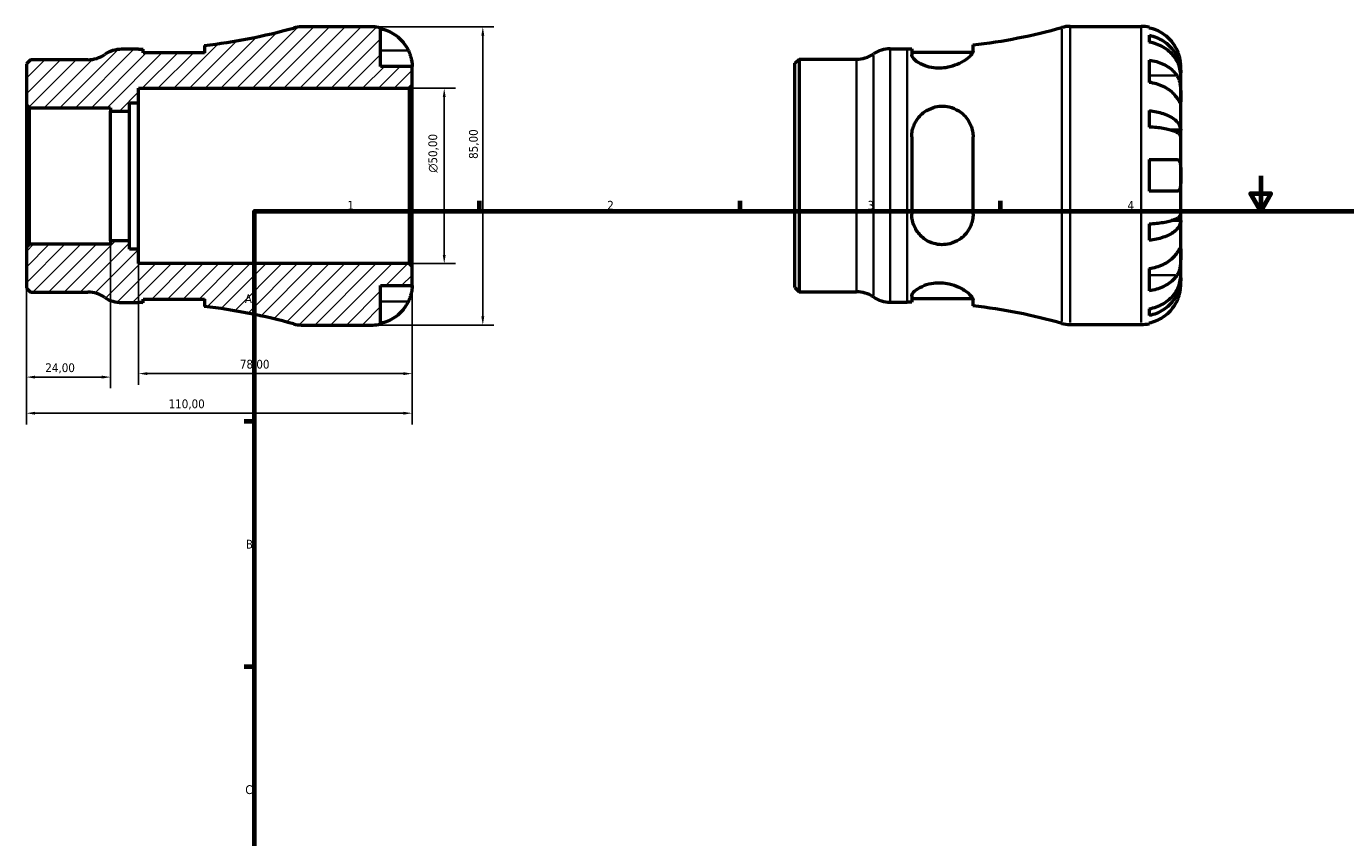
# Model space of a CAD drawing. Header units: millimetres. Extents: x -55 to 665, y 0 to 475.
# Tile 2 of 3: x -55 to 321, y 231 to 463. Entities that reach past the tile are written whole.
import ezdxf

# ---------------------------------------------------------------- set-up
doc = ezdxf.new("R2010")
doc.units = ezdxf.units.MM
for name, color, linetype, lineweight in [('Border (ISO)', 7, 'Continuous', 70), ('Dimension (ISO)', 7, 'Continuous', 25), ('Hatch (ISO)', 7, 'Continuous', 18), ('Visible (ISO)', 7, 'Continuous', 50), ('Visible Narrow (ISO)', 7, 'Continuous', 35)]:
    doc.layers.add(name, color=color, linetype=linetype, lineweight=lineweight)
doc.styles.add('Note Text (ISO)', font='tahoma.ttf')
doc.dimstyles.new('Default (ISO)', dxfattribs={"dimtxt": 2.5, "dimasz": 2.5, "dimexe": 3.175, "dimexo": 0, "dimgap": 0.762, "dimtad": 1, "dimrnd": 1e-08, "dimzin": 0, "dimtxsty": 'Note Text (ISO)', "dimcen": 0.09, "dimdle": 10, "dimclrd": 256, "dimclre": 256, "dimclrt": 256, "dimazin": 0, "dimtfac": 1.40208, "dimtmove": 0, "dimatfit": 3, "dimfxl": 1, "dimtolj": 1, "dimtzin": 0, "dimlwd": -1, "dimlwe": -1, "dimarcsym": 0})

# ---------------------------------------------------------------- blocks, each defined once
blk = doc.blocks.new('Borders Default Border')
at = {"layer": 'Border (ISO)'}
for p, q in [((74.25, 410), (74.25, 412.9)), ((148.5, 410), (148.5, 412.9)), ((222.75, 410), (222.75, 412.9)), ((10, 350), (7.1, 350)), ((10, 280), (7.1, 280))]:
    blk.add_line(p, q, dxfattribs=at)
at = {"layer": 'Border (ISO)', "flags": 128}
for points in [[(297, 420), (297, 410), (294.11, 415), (299.89, 415), (297, 410)], [(10, 10), (10, 410), (584, 410), (584, 10), (10, 10)]]:
    blk.add_lwpolyline(points, dxfattribs=at)
at = {"layer": 'Border (ISO)', "color": 232, "true_color": 0xca0064, "char_height": 2.5, "attachment_point": 7, "style": 'Note Text (ISO)'}
for s, insert in [('1', (36.56, 410.4)), ('2', (110.62, 410.4)), ('3', (184.85, 410.35)), ('4', (259, 410.4)), ('A', (7.29, 383.75)), ('B', (7.59, 313.75)), ('C', (7.43, 243.71))]:
    blk.add_mtext(s, dxfattribs=dict(at, insert=insert))
blk = doc.blocks.new('*D7')
at = {"layer": 'Defpoints', "color": 0, "transparency": 16777216}
for p in [(-55, 399.67), (55, 394.15), (-55, 352.35)]:
    blk.add_point(p, dxfattribs=at)
at = {"layer": 'Dimension (ISO)', "transparency": 16777216}
for p, q in [((-55, 399.67), (-55, 349.17)), ((55, 394.15), (55, 349.17)), ((52.5, 352.35), (-52.5, 352.35))]:
    blk.add_line(p, q, dxfattribs=at)
for points in [[(-52.5, 352.76), (-52.5, 351.93), (-55, 352.35)], [(52.5, 352.76), (52.5, 351.93), (55, 352.35)]]:
    blk.add_solid(points, dxfattribs=at)
at = {"layer": 'Dimension (ISO)', "color": 232, "true_color": 0xca0064, "transparency": 16777216, "insert": (-14.46, 356.28), "char_height": 2.5, "attachment_point": 1, "style": 'Note Text (ISO)'}
blk.add_mtext('\\A1;110,00', dxfattribs=at)
blk = doc.blocks.new('*D8')
at = {"layer": 'Defpoints', "color": 0, "transparency": 16777216}
for p in [(43.75, 462.5), (75.15, 462.5), (43.75, 377.5)]:
    blk.add_point(p, dxfattribs=at)
at = {"layer": 'Dimension (ISO)', "transparency": 16777216}
for p, q in [((43.75, 462.5), (78.33, 462.5)), ((75.15, 380), (75.15, 460)), ((43.75, 377.5), (78.33, 377.5))]:
    blk.add_line(p, q, dxfattribs=at)
for points in [[(74.73, 460), (75.57, 460), (75.15, 462.5)], [(74.73, 380), (75.57, 380), (75.15, 377.5)]]:
    blk.add_solid(points, dxfattribs=at)
at = {"layer": 'Dimension (ISO)', "color": 232, "true_color": 0xca0064, "transparency": 16777216, "insert": (71.21, 424.86), "char_height": 2.5, "attachment_point": 1, "rotation": 90, "style": 'Note Text (ISO)'}
blk.add_mtext('\\A1;85,00', dxfattribs=at)
blk = doc.blocks.new('*D9')
at = {"layer": 'Defpoints', "color": 0, "transparency": 16777216}
for p in [(54.15, 445), (64.15, 445), (54.15, 395)]:
    blk.add_point(p, dxfattribs=at)
at = {"layer": 'Dimension (ISO)', "transparency": 16777216}
for p, q in [((54.15, 445), (67.32, 445)), ((64.15, 397.5), (64.15, 442.5)), ((54.15, 395), (67.32, 395))]:
    blk.add_line(p, q, dxfattribs=at)
for points in [[(63.73, 442.5), (64.57, 442.5), (64.15, 445)], [(63.73, 397.5), (64.57, 397.5), (64.15, 395)]]:
    blk.add_solid(points, dxfattribs=at)
at = {"layer": 'Dimension (ISO)', "color": 232, "true_color": 0xca0064, "transparency": 16777216, "insert": (59.63, 420.94), "char_height": 2.5, "attachment_point": 1, "rotation": 90, "style": 'Note Text (ISO)'}
blk.add_mtext('\\A1;\\fAIGDT|b0|i0;\\H2.5000;\\ln\\fTahoma|b0|i0;\\H2.5000;50,00', dxfattribs=at)
blk = doc.blocks.new('*D10')
at = {"layer": 'Defpoints', "color": 0, "transparency": 16777216}
for p in [(-23, 399.17), (55, 394.15), (-23, 363.64)]:
    blk.add_point(p, dxfattribs=at)
at = {"layer": 'Dimension (ISO)', "transparency": 16777216}
for p, q in [((-23, 399.17), (-23, 360.46)), ((55, 394.15), (55, 360.46)), ((52.5, 363.64), (-20.5, 363.64))]:
    blk.add_line(p, q, dxfattribs=at)
for points in [[(-20.5, 364.05), (-20.5, 363.22), (-23, 363.64)], [(52.5, 364.05), (52.5, 363.22), (55, 363.64)]]:
    blk.add_solid(points, dxfattribs=at)
at = {"layer": 'Dimension (ISO)', "color": 232, "true_color": 0xca0064, "transparency": 16777216, "insert": (5.88, 367.58), "char_height": 2.5, "attachment_point": 1, "style": 'Note Text (ISO)'}
blk.add_mtext('\\A1;78,00', dxfattribs=at)
blk = doc.blocks.new('*D11')
at = {"layer": 'Defpoints', "color": 0, "transparency": 16777216}
for p in [(-55, 399.67), (-31, 401.5), (-55, 362.64)]:
    blk.add_point(p, dxfattribs=at)
at = {"layer": 'Dimension (ISO)', "transparency": 16777216}
for p, q in [((-55, 399.67), (-55, 359.47)), ((-31, 401.5), (-31, 359.47)), ((-33.5, 362.64), (-52.5, 362.64))]:
    blk.add_line(p, q, dxfattribs=at)
for points in [[(-52.5, 363.06), (-52.5, 362.23), (-55, 362.64)], [(-33.5, 363.06), (-33.5, 362.23), (-31, 362.64)]]:
    blk.add_solid(points, dxfattribs=at)
at = {"layer": 'Dimension (ISO)', "color": 232, "true_color": 0xca0064, "transparency": 16777216, "insert": (-49.61, 366.58), "char_height": 2.5, "attachment_point": 1, "style": 'Note Text (ISO)'}
blk.add_mtext('\\A1;24,00', dxfattribs=at)

msp = doc.modelspace()

# ---------------------------------------------------------------- hatches: boundary and pattern name
at = {"layer": 'Hatch (ISO)'}
h = msp.add_hatch(dxfattribs=at)
h.set_pattern_fill('ANSI31', color=256, scale=25.4, style=0)
h.set_pattern_definition([(45, (0, 0), (-2.245064, 2.245064), [])])
edge = h.paths.add_edge_path()
edge.add_ellipse((23.421, 386), major_axis=(-2.291, -8.185), ratio=1, start_angle=0, end_angle=15.6386)
edge.add_line((23.421, 377.5), (43.749, 377.5))
edge.add_ellipse((43.749, 388.75), major_axis=(0, -11.25), ratio=1, start_angle=0, end_angle=11.53696)
edge.add_line((45.999, 377.727), (45.999, 388.75))
edge.add_line((45.999, 388.75), (54.999, 388.75))
edge.add_line((54.999, 388.75), (54.999, 394.15))
edge.add_line((54.999, 394.15), (54.149, 395))
edge.add_line((54.149, 395), (-23.001, 395))
edge.add_line((-23.001, 395), (-23.001, 399.167))
edge.add_line((-23.001, 399.167), (-25.641, 399.167))
edge.add_line((-25.641, 399.167), (-25.641, 401.498))
edge.add_line((-25.641, 401.498), (-31.001, 401.498))
edge.add_line((-31.001, 401.498), (-31.001, 400.524))
edge.add_line((-31.001, 400.524), (-54.151, 400.524))
edge.add_line((-54.151, 400.524), (-55.001, 399.674))
edge.add_line((-55.001, 399.674), (-55.001, 388.019))
edge.add_line((-55.001, 388.019), (-53.833, 386.85))
edge.add_line((-53.833, 386.85), (-37.461, 386.85))
edge.add_ellipse((-37.461, 378.35), major_axis=(0, 8.5), ratio=1, start_angle=325.58849, end_angle=360, ccw=False)
edge.add_ellipse((-27.854, 392.375), major_axis=(-4.804, -7.013), ratio=1, start_angle=0, end_angle=34.41151)
edge.add_line((-27.854, 383.875), (-23.001, 383.875))
edge.add_ellipse((-23.001, 220.165), major_axis=(0, 163.71), ratio=1, start_angle=359.55453, end_angle=360, ccw=False)
edge.add_line((-21.729, 383.87), (-21.729, 384.875))
edge.add_line((-21.729, 384.875), (-4.229, 384.875))
edge.add_line((-4.229, 384.875), (-4.229, 382.795))
edge.add_ellipse((-23.001, 220.165), major_axis=(18.773, 162.63), ratio=1, start_angle=350.94607, end_angle=360, ccw=False)
edge = h.paths.add_edge_path()
edge.add_ellipse((23.421, 454), major_axis=(0, 8.5), ratio=1, start_angle=0, end_angle=15.6386)
edge.add_ellipse((-23.001, 619.835), major_axis=(44.131, -157.649), ratio=1, start_angle=350.94607, end_angle=360, ccw=False)
edge.add_line((-4.229, 457.205), (-4.229, 455.125))
edge.add_line((-4.229, 455.125), (-21.729, 455.125))
edge.add_line((-21.729, 455.125), (-21.729, 456.13))
edge.add_ellipse((-23.001, 619.835), major_axis=(1.273, -163.705), ratio=1, start_angle=359.55453, end_angle=360, ccw=False)
edge.add_line((-23.001, 456.125), (-27.854, 456.125))
edge.add_ellipse((-27.854, 447.625), major_axis=(0, 8.5), ratio=1, start_angle=0, end_angle=34.41151)
edge.add_ellipse((-37.461, 461.65), major_axis=(4.804, -7.012), ratio=1, start_angle=325.58849, end_angle=360, ccw=False)
edge.add_line((-37.461, 453.15), (-53.833, 453.15))
edge.add_line((-53.833, 453.15), (-55.001, 451.981))
edge.add_line((-55.001, 451.981), (-55.001, 440.326))
edge.add_line((-55.001, 440.326), (-54.151, 439.476))
edge.add_line((-54.151, 439.476), (-31.001, 439.476))
edge.add_line((-31.001, 439.476), (-31.001, 438.502))
edge.add_line((-31.001, 438.502), (-25.641, 438.502))
edge.add_line((-25.641, 438.502), (-25.641, 440.833))
edge.add_line((-25.641, 440.833), (-23.001, 440.833))
edge.add_line((-23.001, 440.833), (-23.001, 445))
edge.add_line((-23.001, 445), (54.149, 445))
edge.add_line((54.149, 445), (54.999, 445.85))
edge.add_line((54.999, 445.85), (54.999, 451.25))
edge.add_line((54.999, 451.25), (45.999, 451.25))
edge.add_line((45.999, 451.25), (45.999, 462.273))
edge.add_ellipse((43.749, 451.25), major_axis=(2.25, 11.023), ratio=1, start_angle=0, end_angle=11.53696)
edge.add_line((43.749, 462.5), (23.421, 462.5))

# ---------------------------------------------------------------- linework, layer by layer
at = {"layer": 'Visible (ISO)'}
for p, q in [((43.749, 462.5), (23.421, 462.5)), ((45.999, 451.25), (45.999, 462.273)), ((242.597, 462.655), (262.925, 462.655)), ((265.175, 462.428), (265.175, 462.187)), ((265.175, 460.111), (265.175, 458.167)), ((-23.001, 456.125), (-27.854, 456.125)), ((-21.729, 455.125), (-21.729, 456.13)), ((-4.229, 457.205), (-4.229, 455.125)), ((191.323, 456.28), (196.175, 456.28)), ((197.448, 456.285), (197.448, 454.57)), ((197.448, 455.28), (214.86, 455.28)), ((214.948, 455.697), (214.948, 457.36)), ((-53.833, 453.15), (-55.001, 451.981)), ((-55.001, 451.981), (-55.001, 440.326)), ((-37.461, 453.15), (-53.833, 453.15)), ((-4.229, 455.125), (-21.729, 455.125)), ((164.175, 452.136), (165.344, 453.305)), ((164.175, 388.173), (164.175, 452.136)), ((165.344, 453.305), (181.716, 453.305)), ((165.344, 453.305), (165.344, 387.005)), ((265.175, 453.058), (265.175, 446.694)), ((54.999, 451.25), (45.999, 451.25)), ((54.999, 445.85), (54.999, 451.25)), ((274.175, 449.394), (274.14, 449.394)), ((274.175, 449.394), (274.175, 451.405)), ((274.175, 448.629), (274.175, 449.394)), ((274.175, 442.252), (274.175, 448.629)), ((-23.001, 440.833), (-23.001, 445)), ((-23.001, 445), (54.149, 445)), ((54.149, 445), (54.999, 445.85)), ((54.149, 445), (54.149, 395)), ((54.999, 394.15), (54.999, 445.85)), ((-55.001, 440.326), (-54.151, 439.476)), ((-55.001, 440.326), (-55.001, 399.674)), ((-25.641, 438.502), (-25.641, 440.833)), ((-25.641, 440.833), (-23.001, 440.833)), ((-23.001, 399.167), (-23.001, 440.833)), ((274.175, 433.032), (274.175, 442.252)), ((-54.151, 439.476), (-31.001, 439.476)), ((-54.151, 400.524), (-54.151, 439.476)), ((-31.001, 439.476), (-31.001, 438.502)), ((-31.001, 438.502), (-25.641, 438.502)), ((-31.001, 401.498), (-31.001, 438.502)), ((-25.641, 401.498), (-25.641, 438.502)), ((265.175, 438.65), (265.175, 433.955)), ((274.175, 433.032), (271.446, 433.032)), ((274.175, 431.184), (274.175, 433.032)), ((197.448, 431.155), (197.448, 409.155)), ((214.948, 409.155), (214.948, 431.155)), ((274.175, 420.155), (274.175, 431.184)), ((265.175, 424.655), (265.175, 415.655)), ((274.175, 409.126), (274.175, 420.155)), ((265.175, 406.354), (265.175, 401.66)), ((274.175, 407.278), (271.446, 407.278)), ((274.175, 407.278), (274.175, 409.126)), ((274.175, 398.058), (274.175, 407.278)), ((-54.151, 400.524), (-55.001, 399.674)), ((-55.001, 399.674), (-55.001, 388.019)), ((-31.001, 400.524), (-54.151, 400.524)), ((-25.641, 401.498), (-31.001, 401.498)), ((-31.001, 401.498), (-31.001, 400.524)), ((-25.641, 399.167), (-25.641, 401.498)), ((-23.001, 399.167), (-25.641, 399.167)), ((-23.001, 395), (-23.001, 399.167)), ((54.149, 395), (-23.001, 395)), ((54.999, 394.15), (54.149, 395)), ((274.175, 391.681), (274.175, 398.058)), ((54.999, 388.75), (54.999, 394.15)), ((265.175, 393.615), (265.175, 387.251)), ((274.175, 390.916), (274.175, 391.681)), ((-55.001, 388.019), (-53.833, 386.85)), ((45.999, 377.727), (45.999, 388.75)), ((45.999, 388.75), (54.999, 388.75)), ((164.175, 388.173), (165.344, 387.005)), ((274.175, 390.916), (274.14, 390.916)), ((274.175, 388.905), (274.175, 390.916)), ((-53.833, 386.85), (-37.461, 386.85)), ((-27.854, 383.875), (-23.001, 383.875)), ((-21.729, 383.87), (-21.729, 384.875)), ((-21.729, 384.875), (-4.229, 384.875)), ((-4.229, 384.875), (-4.229, 382.795)), ((165.344, 387.005), (181.716, 387.005)), ((191.323, 384.03), (196.175, 384.03)), ((197.448, 385.74), (197.448, 384.025)), ((197.448, 385.03), (214.86, 385.03)), ((214.948, 382.95), (214.948, 384.613)), ((265.175, 382.143), (265.175, 380.198)), ((23.421, 377.5), (43.749, 377.5)), ((242.597, 377.655), (262.925, 377.655)), ((265.175, 378.122), (265.175, 377.882))]:
    msp.add_line(p, q, dxfattribs=at)
for centre, radius, start, end in [((-23.001, 619.835), 163.71, 276.58467, 285.6386), ((23.421, 454), 8.5, 90, 105.6386), ((43.749, 451.25), 11.25, 78.46304, 90), ((196.175, 619.99), 163.71, 276.58467, 285.6386), ((242.597, 454.155), 8.5, 90, 105.6386), ((262.925, 451.405), 11.25, 78.46304, 90), ((-27.854, 447.625), 8.5, 90, 124.41151), ((-23.001, 619.835), 163.71, 270, 270.44547), ((191.323, 447.78), 8.5, 90, 124.41151), ((196.175, 619.99), 163.71, 270, 270.44547), ((-37.461, 461.65), 8.5, 270, 304.41151), ((181.716, 461.805), 8.5, 270, 304.41151), ((-37.461, 378.35), 8.5, 55.58849, 90), ((-27.854, 392.375), 8.5, 235.58849, 270), ((-23.001, 220.165), 163.71, 89.55453, 90), ((181.716, 378.505), 8.5, 55.58849, 90), ((191.323, 392.53), 8.5, 235.58849, 270), ((196.175, 220.32), 163.71, 89.55453, 90), ((-23.001, 220.165), 163.71, 74.3614, 83.41533), ((196.175, 220.32), 163.71, 74.3614, 83.41533), ((23.421, 386), 8.5, 254.3614, 270), ((43.749, 388.75), 11.25, 270, 281.53696), ((242.597, 386.155), 8.5, 254.3614, 270), ((262.925, 388.905), 11.25, 270, 281.53696)]:
    msp.add_arc(centre, radius, start, end, dxfattribs=at)
for points, knots in [([(45.999, 462.033), (46.718, 461.885), (47.421, 461.663), (48.685, 461.138), (49.359, 460.783), (50.617, 459.939), (51.201, 459.45), (52.184, 458.463), (52.673, 457.875), (53.416, 456.759), (53.699, 456.25), (53.932, 455.75)], [0.21343841, 0.21343841, 0.21343841, 0.21343841, 0.41559978, 0.41559978, 0.62400044, 0.62400044, 0.8324011, 0.8324011, 1.04178819, 1.04178819, 1.20124236, 1.20124236, 1.20124236, 1.20124236]), ([(273.108, 455.905), (272.875, 456.405), (272.592, 456.913), (271.85, 458.03), (271.361, 458.618), (270.378, 459.605), (269.794, 460.094), (268.536, 460.938), (267.861, 461.292), (266.598, 461.818), (265.895, 462.04), (265.175, 462.187)], [5.50227189, 5.50227189, 5.50227189, 5.50227189, 5.66172607, 5.66172607, 5.87111315, 5.87111315, 6.07951382, 6.07951382, 6.28791448, 6.28791448, 6.49007585, 6.49007585, 6.49007585, 6.49007585]), ([(265.175, 460.111), (265.896, 459.968), (266.601, 459.753), (267.866, 459.245), (268.54, 458.902), (269.799, 458.087), (270.383, 457.614), (271.365, 456.661), (271.854, 456.092), (272.696, 454.869), (273.05, 454.214), (273.582, 452.966), (273.81, 452.257), (274.106, 450.81), (274.175, 450.071), (274.175, 449.394)], [0.2134337, 0.2134337, 0.2134337, 0.2134337, 0.41601, 0.41601, 0.6243485, 0.6243485, 0.832687, 0.832687, 1.0415719, 1.0415719, 1.2504568, 1.2504568, 1.4601279, 1.4601279, 1.6697991, 1.6697991, 1.6697991, 1.6697991]), ([(53.932, 455.75), (54.004, 455.595), (54.073, 455.439), (54.248, 455.018), (54.348, 454.755), (54.534, 454.203), (54.618, 453.919), (54.792, 453.232), (54.862, 452.853), (54.963, 452.129), (54.983, 451.815), (55.001, 451.368), (54.999, 451.25), (54.999, 451.25)], [-0.71968867, -0.71968867, -0.71968867, -0.71968867, -0.66913349, -0.66913349, -0.58448293, -0.58448293, -0.49008499, -0.49008499, -0.34765985, -0.34765985, -0.17827673, -0.17827673, 0, 0, 0, 0]), ([(214.948, 455.697), (214.948, 455.526), (214.896, 455.338), (214.571, 454.678), (214.109, 454.152), (212.834, 453.102), (212.035, 452.579), (210.27, 451.712), (209.334, 451.355), (207.57, 450.923), (206.792, 450.801), (205.244, 450.713), (204.499, 450.741), (202.878, 450.947), (202.042, 451.157), (200.307, 451.78), (199.481, 452.229), (198.202, 453.163), (197.76, 453.649), (197.487, 454.256), (197.448, 454.418), (197.448, 454.57)], [-3.1131111, -3.1131111, -3.1131111, -3.1131111, -2.9392743, -2.9392743, -2.5527393, -2.5527393, -2.1845878, -2.1845878, -1.8607862, -1.8607862, -1.6217922, -1.6217922, -1.3939223, -1.3939223, -1.1099764, -1.1099764, -0.7356571, -0.7356571, -0.3489076, -0.3489076, -0.1983158, -0.1983158, -0.1983158, -0.1983158]), ([(274.175, 448.629), (274.175, 449.231), (274.106, 449.889), (273.81, 451.177), (273.582, 451.807), (273.05, 452.918), (272.696, 453.501), (271.854, 454.59), (271.365, 455.096), (270.383, 455.944), (269.799, 456.365), (268.54, 457.091), (267.866, 457.396), (266.601, 457.848), (265.896, 458.04), (265.175, 458.167)], [5.0161165, 5.0161165, 5.0161165, 5.0161165, 5.2257877, 5.2257877, 5.4354588, 5.4354588, 5.6443437, 5.6443437, 5.8532286, 5.8532286, 6.0615671, 6.0615671, 6.2699056, 6.2699056, 6.472482, 6.472482, 6.472482, 6.472482]), ([(274.175, 451.405), (274.175, 451.405), (274.176, 451.459), (274.171, 451.681), (274.166, 451.86), (274.124, 452.404), (274.077, 452.803), (273.924, 453.57), (273.845, 453.896), (273.667, 454.495), (273.578, 454.76), (273.372, 455.307), (273.255, 455.586), (273.121, 455.876), (273.115, 455.891), (273.108, 455.905)], [-3.12621297, -3.12621297, -3.12621297, -3.12621297, -3.00592131, -3.00592131, -2.87295675, -2.87295675, -2.69789372, -2.69789372, -2.58338701, -2.58338701, -2.49547573, -2.49547573, -2.40310236, -2.40310236, -2.39831682, -2.39831682, -2.39831682, -2.39831682]), ([(265.175, 453.058), (265.895, 452.954), (266.598, 452.797), (267.861, 452.426), (268.536, 452.175), (269.794, 451.578), (270.378, 451.232), (271.361, 450.535), (271.85, 450.118), (272.592, 449.329), (272.875, 448.97), (273.108, 448.616)], [0.21343841, 0.21343841, 0.21343841, 0.21343841, 0.41559978, 0.41559978, 0.62400044, 0.62400044, 0.8324011, 0.8324011, 1.04178819, 1.04178819, 1.20124236, 1.20124236, 1.20124236, 1.20124236]), ([(273.108, 448.616), (273.167, 448.527), (273.224, 448.433), (273.4, 448.116), (273.51, 447.876), (273.709, 447.342), (273.796, 447.048), (273.97, 446.301), (274.039, 445.841), (274.139, 444.809), (274.16, 444.248), (274.177, 443.173), (274.175, 442.673), (274.175, 442.252)], [-0.72474413, -0.72474413, -0.72474413, -0.72474413, -0.68292689, -0.68292689, -0.58946764, -0.58946764, -0.49014387, -0.49014387, -0.34933517, -0.34933517, -0.17856496, -0.17856496, 0, 0, 0, 0]), ([(273.108, 442.252), (272.875, 442.606), (272.592, 442.965), (271.85, 443.754), (271.361, 444.171), (270.378, 444.868), (269.794, 445.214), (268.536, 445.811), (267.861, 446.062), (266.598, 446.433), (265.895, 446.59), (265.175, 446.694)], [5.50227189, 5.50227189, 5.50227189, 5.50227189, 5.66172607, 5.66172607, 5.87111315, 5.87111315, 6.07951382, 6.07951382, 6.28791448, 6.28791448, 6.49007585, 6.49007585, 6.49007585, 6.49007585]), ([(274.175, 442.252), (274.175, 442.011), (274.175, 441.798), (274.173, 441.424), (274.171, 441.27), (274.149, 441.004), (274.125, 440.93), (274.025, 440.938), (273.952, 441.014), (273.774, 441.253), (273.686, 441.381), (273.482, 441.684), (273.369, 441.855), (273.2, 442.112), (273.155, 442.181), (273.108, 442.252)], [0, 0, 0, 0, 0.10230486, 0.10230486, 0.2116531, 0.2116531, 0.35868741, 0.35868741, 0.49861539, 0.49861539, 0.59613895, 0.59613895, 0.69034298, 0.69034298, 0.72355027, 0.72355027, 0.72355027, 0.72355027]), ([(197.448, 431.155), (197.448, 431.595), (197.481, 432.032), (197.719, 433.602), (198.112, 434.686), (199.308, 436.678), (200.131, 437.577), (201.876, 438.819), (202.72, 439.24), (204.354, 439.742), (205.102, 439.869), (206.645, 439.929), (207.418, 439.853), (209.161, 439.451), (210.085, 439.054), (211.968, 437.852), (212.858, 436.962), (214.158, 434.965), (214.599, 433.874), (214.901, 432.199), (214.948, 431.68), (214.948, 431.155)], [-3.0814077, -3.0814077, -3.0814077, -3.0814077, -2.9424311, -2.9424311, -2.5762769, -2.5762769, -2.1919346, -2.1919346, -1.9020331, -1.9020331, -1.6729158, -1.6729158, -1.4367081, -1.4367081, -1.1210144, -1.1210144, -0.71379, -0.71379, -0.3348709, -0.3348709, -0.1692418, -0.1692418, -0.1692418, -0.1692418]), ([(265.175, 438.65), (265.896, 438.575), (266.601, 438.462), (267.866, 438.196), (268.54, 438.016), (269.799, 437.588), (270.383, 437.341), (271.365, 436.841), (271.854, 436.543), (272.696, 435.902), (273.05, 435.558), (273.582, 434.904), (273.81, 434.533), (274.106, 433.774), (274.175, 433.386), (274.175, 433.032)], [0.2134337, 0.2134337, 0.2134337, 0.2134337, 0.41601, 0.41601, 0.6243485, 0.6243485, 0.832687, 0.832687, 1.0415719, 1.0415719, 1.2504568, 1.2504568, 1.4601279, 1.4601279, 1.6697991, 1.6697991, 1.6697991, 1.6697991]), ([(274.175, 431.184), (274.175, 431.359), (274.106, 431.55), (273.81, 431.924), (273.582, 432.107), (273.05, 432.43), (272.696, 432.6), (271.854, 432.916), (271.365, 433.063), (270.383, 433.31), (269.799, 433.432), (268.54, 433.643), (267.866, 433.731), (266.601, 433.863), (265.896, 433.919), (265.175, 433.955)], [5.0161165, 5.0161165, 5.0161165, 5.0161165, 5.2257877, 5.2257877, 5.4354588, 5.4354588, 5.6443437, 5.6443437, 5.8532286, 5.8532286, 6.0615671, 6.0615671, 6.2699056, 6.2699056, 6.472482, 6.472482, 6.472482, 6.472482]), ([(265.175, 424.655), (265.895, 424.655), (266.598, 424.655), (267.861, 424.655), (268.536, 424.655), (269.794, 424.655), (270.378, 424.655), (271.361, 424.655), (271.85, 424.655), (272.592, 424.655), (272.875, 424.655), (273.108, 424.655)], [0.21343841, 0.21343841, 0.21343841, 0.21343841, 0.41559978, 0.41559978, 0.62400044, 0.62400044, 0.8324011, 0.8324011, 1.04178819, 1.04178819, 1.20124236, 1.20124236, 1.20124236, 1.20124236]), ([(273.108, 424.655), (273.18, 424.655), (273.249, 424.647), (273.425, 424.603), (273.524, 424.552), (273.711, 424.392), (273.794, 424.277), (273.968, 423.914), (274.039, 423.631), (274.14, 422.885), (274.16, 422.409), (274.177, 421.338), (274.175, 420.749), (274.175, 420.155)], [-0.71968867, -0.71968867, -0.71968867, -0.71968867, -0.66913349, -0.66913349, -0.58448293, -0.58448293, -0.49008499, -0.49008499, -0.34765985, -0.34765985, -0.17827673, -0.17827673, 0, 0, 0, 0]), ([(274.175, 420.155), (274.175, 419.754), (274.176, 419.355), (274.171, 418.541), (274.166, 418.134), (274.124, 417.269), (274.077, 416.845), (273.924, 416.29), (273.845, 416.112), (273.667, 415.872), (273.578, 415.795), (273.372, 415.686), (273.255, 415.658), (273.121, 415.655), (273.115, 415.655), (273.108, 415.655)], [-3.12621297, -3.12621297, -3.12621297, -3.12621297, -3.00592131, -3.00592131, -2.87295675, -2.87295675, -2.69789372, -2.69789372, -2.58338701, -2.58338701, -2.49547573, -2.49547573, -2.40310236, -2.40310236, -2.39831682, -2.39831682, -2.39831682, -2.39831682]), ([(273.108, 415.655), (272.875, 415.655), (272.592, 415.655), (271.85, 415.655), (271.361, 415.655), (270.378, 415.655), (269.794, 415.655), (268.536, 415.655), (267.861, 415.655), (266.598, 415.655), (265.895, 415.655), (265.175, 415.655)], [5.50227189, 5.50227189, 5.50227189, 5.50227189, 5.66172607, 5.66172607, 5.87111315, 5.87111315, 6.07951382, 6.07951382, 6.28791448, 6.28791448, 6.49007585, 6.49007585, 6.49007585, 6.49007585]), ([(214.948, 409.155), (214.948, 408.605), (214.896, 408.061), (214.571, 406.344), (214.109, 405.238), (212.834, 403.344), (212.035, 402.539), (210.27, 401.346), (209.334, 400.92), (207.57, 400.479), (206.792, 400.389), (205.244, 400.424), (204.499, 400.539), (202.878, 401.005), (202.042, 401.402), (200.307, 402.576), (199.481, 403.429), (198.202, 405.406), (197.76, 406.542), (197.487, 408.206), (197.448, 408.679), (197.448, 409.155)], [-3.1131111, -3.1131111, -3.1131111, -3.1131111, -2.9392743, -2.9392743, -2.5527393, -2.5527393, -2.1845878, -2.1845878, -1.8607862, -1.8607862, -1.6217922, -1.6217922, -1.3939223, -1.3939223, -1.1099764, -1.1099764, -0.7356571, -0.7356571, -0.3489076, -0.3489076, -0.1983158, -0.1983158, -0.1983158, -0.1983158]), ([(265.175, 406.354), (265.896, 406.391), (266.601, 406.447), (267.866, 406.578), (268.54, 406.667), (269.799, 406.878), (270.383, 407), (271.365, 407.247), (271.854, 407.394), (272.696, 407.71), (273.05, 407.88), (273.582, 408.202), (273.81, 408.386), (274.106, 408.76), (274.175, 408.951), (274.175, 409.126)], [0.2134337, 0.2134337, 0.2134337, 0.2134337, 0.41601, 0.41601, 0.6243485, 0.6243485, 0.832687, 0.832687, 1.0415719, 1.0415719, 1.2504568, 1.2504568, 1.4601279, 1.4601279, 1.6697991, 1.6697991, 1.6697991, 1.6697991]), ([(274.175, 407.278), (274.175, 406.924), (274.106, 406.536), (273.81, 405.777), (273.582, 405.406), (273.05, 404.751), (272.696, 404.408), (271.854, 403.767), (271.365, 403.469), (270.383, 402.969), (269.799, 402.721), (268.54, 402.294), (267.866, 402.114), (266.601, 401.848), (265.896, 401.735), (265.175, 401.66)], [5.0161165, 5.0161165, 5.0161165, 5.0161165, 5.2257877, 5.2257877, 5.4354588, 5.4354588, 5.6443437, 5.6443437, 5.8532286, 5.8532286, 6.0615671, 6.0615671, 6.2699056, 6.2699056, 6.472482, 6.472482, 6.472482, 6.472482]), ([(273.108, 398.058), (273.167, 398.147), (273.224, 398.233), (273.4, 398.501), (273.51, 398.667), (273.709, 398.963), (273.796, 399.089), (273.97, 399.315), (274.039, 399.382), (274.139, 399.368), (274.16, 399.254), (274.177, 398.812), (274.175, 398.479), (274.175, 398.058)], [-0.72474413, -0.72474413, -0.72474413, -0.72474413, -0.68292689, -0.68292689, -0.58946764, -0.58946764, -0.49014387, -0.49014387, -0.34933517, -0.34933517, -0.17856496, -0.17856496, 0, 0, 0, 0]), ([(265.175, 393.615), (265.895, 393.72), (266.598, 393.877), (267.861, 394.248), (268.536, 394.499), (269.794, 395.096), (270.378, 395.442), (271.361, 396.139), (271.85, 396.555), (272.592, 397.345), (272.875, 397.704), (273.108, 398.058)], [0.21343841, 0.21343841, 0.21343841, 0.21343841, 0.41559978, 0.41559978, 0.62400044, 0.62400044, 0.8324011, 0.8324011, 1.04178819, 1.04178819, 1.20124236, 1.20124236, 1.20124236, 1.20124236]), ([(274.175, 398.058), (274.175, 397.817), (274.175, 397.549), (274.173, 396.951), (274.171, 396.619), (274.149, 395.808), (274.125, 395.322), (274.025, 394.371), (273.952, 393.915), (273.774, 393.182), (273.686, 392.896), (273.482, 392.371), (273.369, 392.132), (273.2, 391.839), (273.155, 391.765), (273.108, 391.694)], [0, 0, 0, 0, 0.10230486, 0.10230486, 0.2116531, 0.2116531, 0.35868741, 0.35868741, 0.49861539, 0.49861539, 0.59613895, 0.59613895, 0.69034298, 0.69034298, 0.72355027, 0.72355027, 0.72355027, 0.72355027]), ([(273.108, 391.694), (272.875, 391.34), (272.592, 390.981), (271.85, 390.191), (271.361, 389.775), (270.378, 389.078), (269.794, 388.732), (268.536, 388.135), (267.861, 387.884), (266.598, 387.513), (265.895, 387.356), (265.175, 387.251)], [5.50227189, 5.50227189, 5.50227189, 5.50227189, 5.66172607, 5.66172607, 5.87111315, 5.87111315, 6.07951382, 6.07951382, 6.28791448, 6.28791448, 6.49007585, 6.49007585, 6.49007585, 6.49007585]), ([(265.175, 382.143), (265.896, 382.27), (266.601, 382.462), (267.866, 382.914), (268.54, 383.219), (269.799, 383.945), (270.383, 384.366), (271.365, 385.214), (271.854, 385.72), (272.696, 386.808), (273.05, 387.391), (273.582, 388.502), (273.81, 389.133), (274.106, 390.421), (274.175, 391.079), (274.175, 391.681)], [0.2134337, 0.2134337, 0.2134337, 0.2134337, 0.41601, 0.41601, 0.6243485, 0.6243485, 0.832687, 0.832687, 1.0415719, 1.0415719, 1.2504568, 1.2504568, 1.4601279, 1.4601279, 1.6697991, 1.6697991, 1.6697991, 1.6697991]), ([(54.999, 388.75), (54.999, 388.75), (54.999, 388.696), (54.995, 388.474), (54.99, 388.295), (54.948, 387.751), (54.901, 387.352), (54.747, 386.585), (54.668, 386.259), (54.49, 385.66), (54.401, 385.395), (54.196, 384.848), (54.079, 384.569), (53.945, 384.279), (53.938, 384.264), (53.932, 384.25)], [-3.12621297, -3.12621297, -3.12621297, -3.12621297, -3.00592131, -3.00592131, -2.87295675, -2.87295675, -2.69789372, -2.69789372, -2.58338701, -2.58338701, -2.49547573, -2.49547573, -2.40310236, -2.40310236, -2.39831682, -2.39831682, -2.39831682, -2.39831682]), ([(197.448, 385.74), (197.448, 385.881), (197.481, 386.03), (197.719, 386.596), (198.112, 387.053), (199.308, 387.978), (200.131, 388.447), (201.876, 389.105), (202.72, 389.331), (204.354, 389.559), (205.102, 389.595), (206.645, 389.525), (207.418, 389.414), (209.161, 389.009), (210.085, 388.671), (211.968, 387.782), (212.858, 387.199), (214.158, 386.106), (214.599, 385.592), (214.901, 384.955), (214.948, 384.776), (214.948, 384.613)], [-3.0814077, -3.0814077, -3.0814077, -3.0814077, -2.9424311, -2.9424311, -2.5762769, -2.5762769, -2.1919346, -2.1919346, -1.9020331, -1.9020331, -1.6729158, -1.6729158, -1.4367081, -1.4367081, -1.1210144, -1.1210144, -0.71379, -0.71379, -0.3348709, -0.3348709, -0.1692418, -0.1692418, -0.1692418, -0.1692418]), ([(274.175, 390.916), (274.175, 390.239), (274.106, 389.5), (273.81, 388.053), (273.582, 387.344), (273.05, 386.096), (272.696, 385.441), (271.854, 384.217), (271.365, 383.649), (270.383, 382.696), (269.799, 382.223), (268.54, 381.408), (267.866, 381.065), (266.601, 380.557), (265.896, 380.341), (265.175, 380.198)], [5.0161165, 5.0161165, 5.0161165, 5.0161165, 5.2257877, 5.2257877, 5.4354588, 5.4354588, 5.6443437, 5.6443437, 5.8532286, 5.8532286, 6.0615671, 6.0615671, 6.2699056, 6.2699056, 6.472482, 6.472482, 6.472482, 6.472482]), ([(273.108, 384.405), (273.18, 384.56), (273.249, 384.716), (273.425, 385.137), (273.524, 385.4), (273.711, 385.952), (273.794, 386.236), (273.968, 386.923), (274.039, 387.302), (274.14, 388.026), (274.16, 388.34), (274.177, 388.787), (274.175, 388.905), (274.175, 388.905)], [-0.71968867, -0.71968867, -0.71968867, -0.71968867, -0.66913349, -0.66913349, -0.58448293, -0.58448293, -0.49008499, -0.49008499, -0.34765985, -0.34765985, -0.17827673, -0.17827673, 0, 0, 0, 0]), ([(53.932, 384.25), (53.699, 383.75), (53.416, 383.241), (52.673, 382.125), (52.184, 381.537), (51.201, 380.55), (50.617, 380.061), (49.359, 379.217), (48.685, 378.862), (47.421, 378.337), (46.718, 378.115), (45.999, 377.967)], [5.50227189, 5.50227189, 5.50227189, 5.50227189, 5.66172607, 5.66172607, 5.87111315, 5.87111315, 6.07951382, 6.07951382, 6.28791448, 6.28791448, 6.49007585, 6.49007585, 6.49007585, 6.49007585]), ([(265.175, 378.122), (265.895, 378.27), (266.598, 378.492), (267.861, 379.017), (268.536, 379.372), (269.794, 380.216), (270.378, 380.705), (271.361, 381.691), (271.85, 382.28), (272.592, 383.396), (272.875, 383.905), (273.108, 384.405)], [0.21343841, 0.21343841, 0.21343841, 0.21343841, 0.41559978, 0.41559978, 0.62400044, 0.62400044, 0.8324011, 0.8324011, 1.04178819, 1.04178819, 1.20124236, 1.20124236, 1.20124236, 1.20124236])]:
    msp.add_open_spline(points, degree=3, knots=knots, dxfattribs=at)
for points in [[(-4.316, 455.125), (-4.258, 455.274), (-4.229, 455.413), (-4.229, 455.542)], [(-4.229, 384.458), (-4.229, 384.587), (-4.258, 384.726), (-4.316, 384.875)]]:
    msp.add_open_spline(points, degree=3, dxfattribs=at)
at = {"layer": 'Visible Narrow (ISO)'}
for p, q in [((240.306, 378.489), (240.306, 461.821)), ((242.597, 462.132), (242.597, 378.178)), ((262.925, 378.178), (262.925, 462.132)), ((53.535, 455.75), (46.395, 455.75)), ((191.323, 455.835), (191.323, 384.475)), ((196.175, 384.475), (196.175, 455.835)), ((181.716, 387.413), (181.716, 452.897)), ((186.519, 385.944), (186.519, 454.366)), ((272.711, 448.616), (265.572, 448.616)), ((272.711, 391.694), (265.572, 391.694)), ((53.535, 384.25), (46.395, 384.25))]:
    msp.add_line(p, q, dxfattribs=at)

# ---------------------------------------------------------------- block references
msp.add_blockref('Borders Default Border', (0, 0))

# ---------------------------------------------------------------- dimensions: what is measured, and where the dimension line sits
at = {"layer": 'Dimension (ISO)'}
for base, p1, p2, angle, picture, middle in [((75.15, 462.5), (43.749, 377.5), (43.749, 462.5), 270, '*D8', (75.15, 429)), ((-55.001, 362.642), (-31.001, 401.498), (-55.001, 399.674), 180, '*D11', (-45.501, 362.642)), ((-55.001, 352.346), (54.999, 394.15), (-55.001, 399.674), 180, '*D7', (-9.501, 352.346)), ((-23.001, 363.635), (54.999, 394.15), (-23.001, 399.167), 180, '*D10', (9.999, 363.635))]:
    dim = msp.add_linear_dim(base=base, p1=p1, p2=p2, angle=angle, dimstyle='Default (ISO)', override={"dimdec": 2, "dimtp": 0, "dimtm": 0, "dimtdec": 2, "dimtofl": 0, "dimatfit": 1}, dxfattribs=at)
    dim.commit()
    dim.dimension.update_dxf_attribs({"geometry": picture, "text_midpoint": middle, "dimtype": 160})
dim = msp.add_linear_dim(base=(64.149, 445), p1=(54.149, 395), p2=(54.149, 445), angle=90, text='\\fAIGDT|b0|i0;\\H2.5000;\\ln\\fTahoma|b0|i0;\\H2.5000;<>', dimstyle='Default (ISO)', override={"dimdec": 2, "dimtp": 0, "dimtm": 0, "dimtdec": 2, "dimtofl": 0, "dimatfit": 1}, dxfattribs=at)
dim.commit()
dim.dimension.update_dxf_attribs({"geometry": '*D9', "text_midpoint": (64.149, 426.5), "dimtype": 160})

doc.saveas('drawing.dxf')
